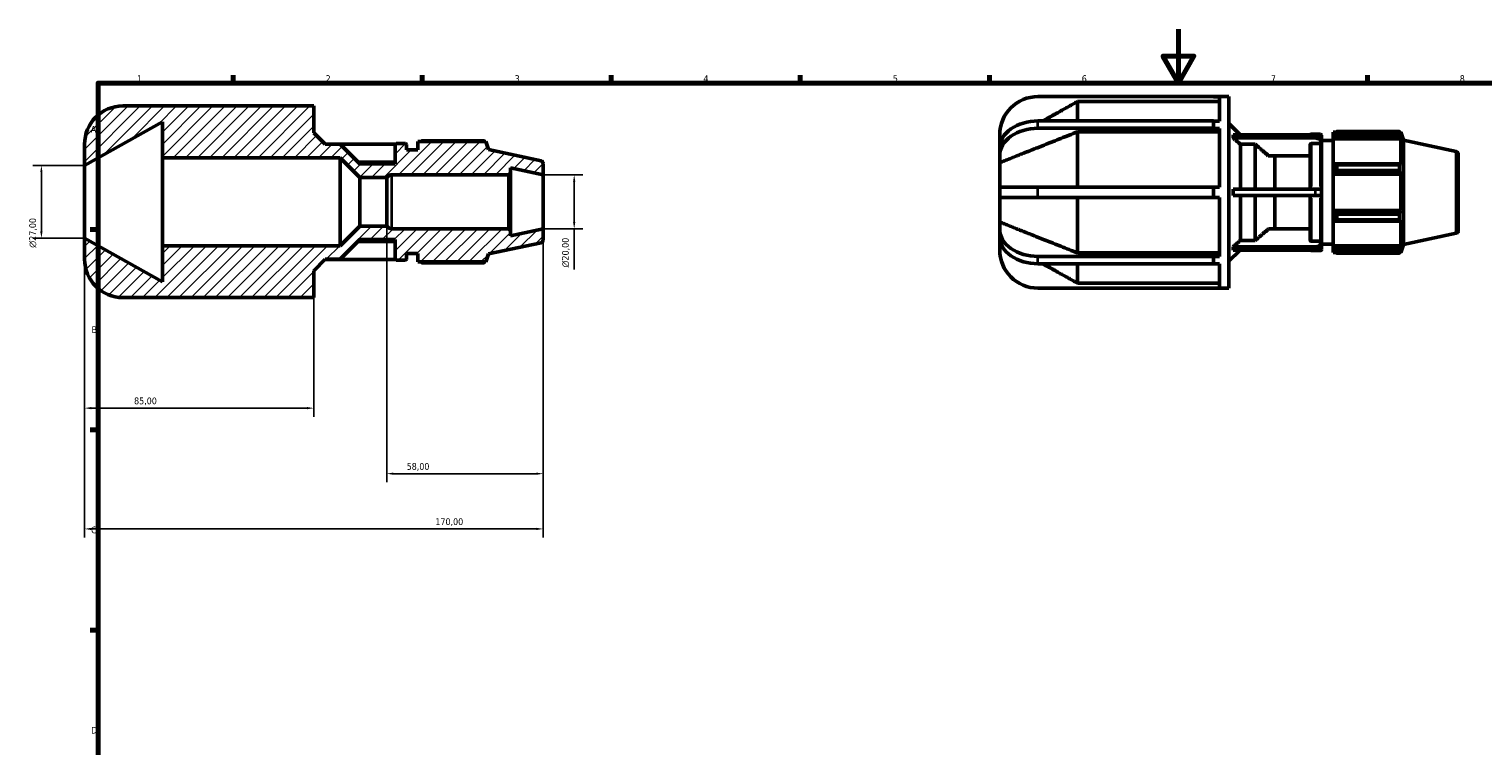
# Model space of a CAD drawing. Header units: millimetres. Extents: x -6 to 908, y 0 to 594.
# Tile 2 of 4: x -6 to 533, y 328 to 594. Entities that reach past the tile are written whole.
import ezdxf

# ---------------------------------------------------------------- set-up
doc = ezdxf.new("R2010")
doc.units = ezdxf.units.MM
for name, color, linetype, lineweight in [('Border (ISO)', 7, 'Continuous', 70), ('Dimension (ISO)', 7, 'Continuous', 25), ('Hatch (ISO)', 7, 'Continuous', 18), ('Visible (ISO)', 7, 'Continuous', 50), ('Visible Narrow (ISO)', 7, 'Continuous', 35)]:
    doc.layers.add(name, color=color, linetype=linetype, lineweight=lineweight)
doc.styles.add('Note Text (ISO)', font='tahoma.ttf')
doc.dimstyles.new('Default (ISO)', dxfattribs={"dimtxt": 2.5, "dimasz": 2.5, "dimexe": 3.175, "dimexo": 0, "dimgap": 0.762, "dimtad": 1, "dimrnd": 1e-08, "dimzin": 0, "dimtxsty": 'Note Text (ISO)', "dimcen": 0.09, "dimdle": 10, "dimclrd": 256, "dimclre": 256, "dimclrt": 256, "dimazin": 0, "dimtfac": 1.40208, "dimtmove": 0, "dimatfit": 3, "dimfxl": 1, "dimtolj": 1, "dimtzin": 0, "dimlwd": -1, "dimlwe": -1, "dimarcsym": 0})

# ---------------------------------------------------------------- blocks, each defined once
blk = doc.blocks.new('Borders Default Border')
at = {"layer": 'Border (ISO)'}
for p, q in [((70.08, 574), (70.08, 576.9)), ((140.17, 574), (140.17, 576.9)), ((210.25, 574), (210.25, 576.9)), ((280.33, 574), (280.33, 576.9)), ((350.42, 574), (350.42, 576.9)), ((490.58, 574), (490.58, 576.9)), ((20, 519.75), (17.1, 519.75)), ((20, 445.5), (17.1, 445.5)), ((20, 371.25), (17.1, 371.25))]:
    blk.add_line(p, q, dxfattribs=at)
at = {"layer": 'Border (ISO)', "flags": 128}
for points in [[(420.5, 594), (420.5, 574), (414.73, 584), (426.27, 584), (420.5, 574)], [(20, 20), (20, 574), (821, 574), (821, 20), (20, 20)]]:
    blk.add_lwpolyline(points, dxfattribs=at)
at = {"layer": 'Border (ISO)', "color": 232, "true_color": 0xca0064, "char_height": 2.5, "attachment_point": 7, "style": 'Note Text (ISO)'}
for s, insert in [('1', (34.48, 574.4)), ('2', (104.37, 574.4)), ('3', (174.43, 574.35)), ('4', (244.42, 574.4)), ('5', (314.64, 574.35)), ('6', (384.66, 574.35)), ('7', (454.77, 574.4)), ('8', (524.81, 574.34)), ('A', (17.29, 555.62)), ('B', (17.59, 481.38)), ('C', (17.43, 407.08)), ('D', (17.43, 332.88))]:
    blk.add_mtext(s, dxfattribs=dict(at, insert=insert))
blk = doc.blocks.new('*D7')
at = {"layer": 'Defpoints', "color": 0, "transparency": 16777216}
for p in [(185, 540), (185, 520), (196.51, 520)]:
    blk.add_point(p, dxfattribs=at)
at = {"layer": 'Dimension (ISO)', "transparency": 16777216}
for p, q in [((185, 540), (199.69, 540)), ((196.51, 537.5), (196.51, 522.5)), ((185, 520), (199.69, 520)), ((196.51, 520), (196.51, 504.87))]:
    blk.add_line(p, q, dxfattribs=at)
for points in [[(196.1, 537.5), (196.93, 537.5), (196.51, 540)], [(196.1, 522.5), (196.93, 522.5), (196.51, 520)]]:
    blk.add_solid(points, dxfattribs=at)
at = {"layer": 'Dimension (ISO)', "color": 232, "true_color": 0xca0064, "transparency": 16777216, "insert": (191.99, 505.63), "char_height": 2.5, "attachment_point": 1, "rotation": 90, "style": 'Note Text (ISO)'}
blk.add_mtext('\\A1;\\fAIGDT|b0|i0;\\H2.5000;\\ln\\fTahoma|b0|i0;\\H2.5000;20,00', dxfattribs=at)
blk = doc.blocks.new('*D8')
at = {"layer": 'Defpoints', "color": 0, "transparency": 16777216}
for p in [(15, 516.5), (100, 494.5), (15, 453.52)]:
    blk.add_point(p, dxfattribs=at)
at = {"layer": 'Dimension (ISO)', "transparency": 16777216}
for p, q in [((15, 516.5), (15, 450.34)), ((100, 494.5), (100, 450.34)), ((97.5, 453.52), (17.5, 453.52))]:
    blk.add_line(p, q, dxfattribs=at)
for points in [[(17.5, 453.93), (17.5, 453.1), (15, 453.52)], [(97.5, 453.93), (97.5, 453.1), (100, 453.52)]]:
    blk.add_solid(points, dxfattribs=at)
at = {"layer": 'Dimension (ISO)', "color": 232, "true_color": 0xca0064, "transparency": 16777216, "insert": (33.36, 457.46), "char_height": 2.5, "attachment_point": 1, "style": 'Note Text (ISO)'}
blk.add_mtext('\\A1;85,00', dxfattribs=at)
blk = doc.blocks.new('*D9')
at = {"layer": 'Defpoints', "color": 0, "transparency": 16777216}
for p in [(185, 520), (15, 516.5), (185, 408.75)]:
    blk.add_point(p, dxfattribs=at)
at = {"layer": 'Dimension (ISO)', "transparency": 16777216}
for p, q in [((185, 520), (185, 405.58)), ((15, 516.5), (15, 405.58)), ((17.5, 408.75), (182.5, 408.75))]:
    blk.add_line(p, q, dxfattribs=at)
for points in [[(17.5, 409.17), (17.5, 408.34), (15, 408.75)], [(182.5, 409.17), (182.5, 408.34), (185, 408.75)]]:
    blk.add_solid(points, dxfattribs=at)
at = {"layer": 'Dimension (ISO)', "color": 232, "true_color": 0xca0064, "transparency": 16777216, "insert": (145.05, 412.69), "char_height": 2.5, "attachment_point": 1, "style": 'Note Text (ISO)'}
blk.add_mtext('\\A1;170,00', dxfattribs=at)
blk = doc.blocks.new('*D10')
at = {"layer": 'Defpoints', "color": 0, "transparency": 16777216}
for p in [(127, 521), (185, 520), (127, 429.22)]:
    blk.add_point(p, dxfattribs=at)
at = {"layer": 'Dimension (ISO)', "transparency": 16777216}
for p, q in [((127, 521), (127, 426.05)), ((185, 520), (185, 426.05)), ((182.5, 429.22), (129.5, 429.22))]:
    blk.add_line(p, q, dxfattribs=at)
for points in [[(129.5, 429.64), (129.5, 428.81), (127, 429.22)], [(182.5, 429.64), (182.5, 428.81), (185, 429.22)]]:
    blk.add_solid(points, dxfattribs=at)
at = {"layer": 'Dimension (ISO)', "color": 232, "true_color": 0xca0064, "transparency": 16777216, "insert": (134.4, 433.16), "char_height": 2.5, "attachment_point": 1, "style": 'Note Text (ISO)'}
blk.add_mtext('\\A1;58,00', dxfattribs=at)
blk = doc.blocks.new('*D13')
at = {"layer": 'Defpoints', "color": 0, "transparency": 16777216}
for p in [(15, 543.5), (-1, 516.5), (15, 516.5)]:
    blk.add_point(p, dxfattribs=at)
at = {"layer": 'Dimension (ISO)', "transparency": 16777216}
for p, q in [((15, 543.5), (-4.17, 543.5)), ((-1, 541), (-1, 519)), ((15, 516.5), (-4.17, 516.5))]:
    blk.add_line(p, q, dxfattribs=at)
for points in [[(-1.42, 541), (-0.58, 541), (-1, 543.5)], [(-1.42, 519), (-0.58, 519), (-1, 516.5)]]:
    blk.add_solid(points, dxfattribs=at)
at = {"layer": 'Dimension (ISO)', "color": 232, "true_color": 0xca0064, "transparency": 16777216, "insert": (-5.52, 512.94), "char_height": 2.5, "attachment_point": 1, "rotation": 90, "style": 'Note Text (ISO)'}
blk.add_mtext('\\A1;\\fAIGDT|b0|i0;\\H2.5000;\\ln\\fTahoma|b0|i0;\\H2.5000;27,00', dxfattribs=at)

msp = doc.modelspace()

# ---------------------------------------------------------------- hatches: boundary and pattern name
at = {"layer": 'Hatch (ISO)'}
h = msp.add_hatch(dxfattribs=at)
h.set_pattern_fill('ANSI31', color=256, scale=25.4, style=0)
h.set_pattern_definition([(45, (0, 0), (-2.245064, 2.245064), [])])
edge = h.paths.add_edge_path()
edge.add_ellipse((184, 515.8098), major_axis=(0.2079, -0.9781), ratio=1, start_angle=0, end_angle=78)
edge.add_line((185, 515.8098), (185, 520))
edge.add_line((185, 520), (172.8571, 517.419))
edge.add_line((172.8571, 517.419), (172.8571, 519.4))
edge.add_line((172.8571, 519.4), (172.2571, 520))
edge.add_line((172.2571, 520), (128.9494, 520))
edge.add_ellipse((128.9494, 522.4), major_axis=(0, -2.4), ratio=1, start_angle=305.685335, end_angle=360, ccw=False)
edge.add_line((127, 521), (117, 521))
edge.add_line((117, 521), (109.7205, 513.7205))
edge.add_line((109.7205, 513.7205), (43.9, 513.7205))
edge.add_line((43.9, 513.7205), (43.9, 500.3422))
edge.add_line((43.9, 500.3422), (15, 516.5))
edge.add_line((15, 516.5), (15, 508.7))
edge.add_ellipse((29.2, 508.7), major_axis=(-14.2, 0), ratio=1, start_angle=0, end_angle=90)
edge.add_line((29.2, 494.5), (94.32, 494.5))
edge.add_line((94.32, 494.5), (100, 494.5))
edge.add_line((100, 494.5), (100, 504.45))
edge.add_line((100, 504.45), (104.25, 508.7))
edge.add_line((104.25, 508.7), (109.7205, 508.7))
edge.add_line((109.7205, 508.7), (117, 515.9795))
edge.add_line((117, 515.9795), (130.1, 515.9795))
edge.add_line((130.1, 515.9795), (130.1, 508.8))
edge.add_ellipse((130.5, 508.8), major_axis=(-0.4, 0), ratio=1, start_angle=0, end_angle=90)
edge.add_line((130.5, 508.4), (133.95, 508.4))
edge.add_ellipse((133.95, 508.8), major_axis=(0, -0.4), ratio=1, start_angle=0, end_angle=90)
edge.add_line((134.35, 508.8), (134.35, 510.8))
edge.add_line((134.35, 510.8), (138.6, 510.8))
edge.add_line((138.6, 510.8), (138.6, 507.68))
edge.add_line((138.6, 507.68), (163.7236, 507.68))
edge.add_line((163.7236, 507.68), (164.7, 510.6851))
edge.add_line((164.7, 510.6851), (184.2079, 514.8316))
edge = h.paths.add_edge_path()
edge.add_ellipse((184, 544.1902), major_axis=(1, 0), ratio=1, start_angle=0, end_angle=78)
edge.add_line((184.2079, 545.1684), (164.7, 549.3149))
edge.add_line((164.7, 549.3149), (163.7236, 552.32))
edge.add_line((163.7236, 552.32), (138.6, 552.32))
edge.add_line((138.6, 552.32), (138.6, 549.2))
edge.add_line((138.6, 549.2), (134.35, 549.2))
edge.add_line((134.35, 549.2), (134.35, 551.2))
edge.add_ellipse((133.95, 551.2), major_axis=(0.4, 0), ratio=1, start_angle=0, end_angle=90)
edge.add_line((133.95, 551.6), (130.5, 551.6))
edge.add_ellipse((130.5, 551.2), major_axis=(0, 0.4), ratio=1, start_angle=0, end_angle=90)
edge.add_line((130.1, 551.2), (130.1, 544.0205))
edge.add_line((130.1, 544.0205), (117, 544.0205))
edge.add_line((117, 544.0205), (109.7205, 551.3))
edge.add_line((109.7205, 551.3), (104.25, 551.3))
edge.add_line((104.25, 551.3), (100, 555.55))
edge.add_line((100, 555.55), (100, 565.5))
edge.add_line((100, 565.5), (94.32, 565.5))
edge.add_line((94.32, 565.5), (29.2, 565.5))
edge.add_ellipse((29.2, 551.3), major_axis=(0, 14.2), ratio=1, start_angle=0, end_angle=90)
edge.add_line((15, 551.3), (15, 543.5))
edge.add_line((15, 543.5), (43.9, 559.6578))
edge.add_line((43.9, 559.6578), (43.9, 546.2795))
edge.add_line((43.9, 546.2795), (109.7205, 546.2795))
edge.add_line((109.7205, 546.2795), (117, 539))
edge.add_line((117, 539), (127, 539))
edge.add_ellipse((128.9494, 537.6), major_axis=(-1.9494, 1.4), ratio=1, start_angle=305.685335, end_angle=360, ccw=False)
edge.add_line((128.9494, 540), (172.2571, 540))
edge.add_line((172.2571, 540), (172.8571, 540.6))
edge.add_line((172.8571, 540.6), (172.8571, 542.581))
edge.add_line((172.8571, 542.581), (185, 540))
edge.add_line((185, 540), (185, 544.1902))

# ---------------------------------------------------------------- linework, layer by layer
at = {"layer": 'Visible (ISO)'}
for p, q in [((433.5673, 568.9823), (368.4473, 568.9823)), ((383.1473, 559.9423), (383.1473, 567.1526)), ((435.6973, 567.1526), (383.1473, 567.1526)), ((433.5673, 568.9823), (439.2473, 568.9823)), ((433.5673, 568.9304), (433.5673, 568.9823)), ((435.6973, 568.9304), (433.5673, 568.9304)), ((435.6973, 559.9055), (435.6973, 568.9304)), ((439.2473, 497.9823), (439.2473, 568.9823)), ((94.32, 565.5), (29.2, 565.5)), ((100, 565.5), (94.32, 565.5)), ((100, 555.55), (100, 565.5)), ((15, 543.5), (43.9, 559.6578)), ((43.9, 559.6578), (43.9, 546.2795)), ((104.25, 551.3), (100, 555.55)), ((368.4473, 559.9423), (433.5673, 559.9423)), ((433.5673, 557.227), (368.4473, 557.227)), ((383.1473, 535.4023), (383.1473, 555.9332)), ((435.6973, 555.9332), (383.1473, 555.9332)), ((433.5673, 558.5846), (433.5673, 559.9423)), ((433.5673, 559.9055), (435.6973, 559.9055)), ((433.5673, 557.227), (433.5673, 558.5846)), ((433.5673, 557.1902), (433.5673, 557.227)), ((435.6973, 557.1902), (433.5673, 557.1902)), ((435.6973, 535.4023), (435.6973, 557.1902)), ((443.4127, 554.8669), (439.2473, 559.0323)), ((477.8473, 555.8023), (477.8473, 554.9982)), ((477.8473, 555.8023), (478.869, 555.8023)), ((478.3273, 555.456), (477.8473, 554.9982)), ((479.2873, 556.0646), (479.2873, 555.1967)), ((479.2873, 556.0646), (502.425, 556.0646)), ((502.425, 555.1967), (479.2873, 555.1967)), ((502.425, 555.1967), (502.425, 556.0646)), ((502.5609, 555.8023), (502.9708, 555.8023)), ((502.9708, 554.7693), (502.7369, 555.456)), ((502.9708, 554.7693), (502.9708, 555.8023)), ((503.9473, 552.7972), (502.9708, 555.8023)), ((15, 551.3), (15, 543.5)), ((130.1451, 551.3846), (104.1654, 551.3846)), ((109.7205, 551.3), (104.25, 551.3)), ((117, 544.0205), (109.7205, 551.3)), ((130.1, 551.2), (130.1, 544.0205)), ((133.95, 551.6), (130.5, 551.6)), ((134.35, 549.2), (134.35, 551.2)), ((163.7236, 552.32), (138.6, 552.32)), ((138.6, 552.32), (138.6, 549.2)), ((163.1777, 552.5823), (140.04, 552.5823)), ((164.7, 549.3149), (163.7236, 552.32)), ((354.2473, 554.7823), (354.2473, 550.9443)), ((354.2473, 549.9013), (354.2473, 550.9443)), ((354.2473, 547.1861), (354.2473, 549.9013)), ((440.7673, 554.8669), (471.1973, 554.8669)), ((471.1973, 553.6669), (440.7673, 553.6669)), ((448.9677, 551.2994), (443.4973, 551.2994)), ((443.4973, 534.6823), (443.4973, 551.2994)), ((448.9677, 534.6823), (448.9677, 551.2994)), ((469.3473, 534.6823), (469.3473, 551.2126)), ((469.7473, 555.0823), (473.1973, 555.0823)), ((473.1973, 551.5596), (469.7473, 551.5596)), ((473.5973, 554.6823), (473.5973, 552.7885)), ((473.5973, 551.5885), (473.5973, 552.7885)), ((473.5973, 552.6823), (477.8473, 552.6823)), ((473.5973, 551.2126), (473.5973, 551.5885)), ((473.5973, 551.2126), (473.5973, 534.6823)), ((477.8473, 553.4933), (477.8473, 554.9982)), ((477.8473, 553.4933), (478.3273, 553.9191)), ((477.8473, 553.2804), (477.8473, 553.4933)), ((477.8473, 553.2804), (477.8473, 543.8994)), ((477.8473, 553.2804), (502.9708, 553.2804)), ((478.3273, 553.9191), (502.7369, 553.9191)), ((502.7369, 553.9191), (502.9708, 553.2804)), ((502.9708, 543.7886), (502.9708, 553.2804)), ((503.9473, 514.1674), (503.9473, 552.7972)), ((523.4552, 548.6507), (503.9473, 552.7972)), ((43.9, 546.2795), (109.7205, 546.2795)), ((43.9, 513.7205), (43.9, 546.2795)), ((109.7205, 546.2795), (117, 539)), ((109.7205, 513.7205), (109.7205, 546.2795)), ((116.322, 544.6985), (130.1, 544.6985)), ((138.6, 549.2), (134.35, 549.2)), ((184.2079, 545.1684), (164.7, 549.3149)), ((354.2473, 547.1861), (354.2473, 544.4721)), ((354.2473, 535.4023), (354.2473, 544.4721)), ((453.944, 546.9808), (469.3473, 546.9808)), ((456.2473, 534.6823), (456.2473, 546.9808)), ((524.2473, 547.6725), (524.2473, 519.2921)), ((15, 516.5), (15, 543.5)), ((130.1, 544.0205), (117, 544.0205)), ((117, 539), (127, 539)), ((117, 521), (117, 539)), ((127, 521), (127, 539)), ((128.9494, 540), (172.2571, 540)), ((172.2571, 540), (172.8571, 540.6)), ((172.2571, 540), (172.2571, 520)), ((172.8571, 540.6), (172.8571, 542.581)), ((172.8571, 542.581), (185, 540)), ((172.8571, 519.4), (172.8571, 540.6)), ((185, 540), (185, 544.1902)), ((185, 520), (185, 540)), ((478.3273, 544.121), (477.8473, 543.8994)), ((477.8473, 540.2662), (477.8473, 543.8994)), ((477.8473, 540.2662), (478.3273, 540.4106)), ((477.8473, 540.1941), (477.8473, 540.2662)), ((477.8473, 540.1941), (477.8473, 526.7706)), ((477.8473, 540.1941), (502.9708, 540.1941)), ((502.7369, 544.121), (478.3273, 544.121)), ((478.3273, 540.4106), (502.7369, 540.4106)), ((479.2873, 543.7041), (479.2873, 541.6089)), ((479.2873, 543.7041), (502.425, 543.7041)), ((502.425, 541.6089), (479.2873, 541.6089)), ((502.425, 541.6089), (502.425, 543.7041)), ((502.9708, 543.7886), (502.7369, 544.121)), ((502.7369, 540.4106), (502.9708, 540.1941)), ((502.9708, 526.7706), (502.9708, 540.1941)), ((368.4473, 535.4023), (354.2473, 535.4023)), ((354.2473, 531.5623), (354.2473, 535.4023)), ((368.4473, 535.4023), (433.5673, 535.4023)), ((433.5673, 533.4823), (433.5673, 535.4023)), ((433.5673, 535.4023), (435.6973, 535.4023)), ((440.7673, 534.6823), (471.1973, 534.6823)), ((471.1973, 534.6823), (473.5973, 534.6823)), ((473.5973, 532.2823), (473.5973, 534.6823)), ((354.2473, 522.4925), (354.2473, 531.5623)), ((354.2473, 531.5623), (368.4473, 531.5623)), ((433.5673, 531.5623), (368.4473, 531.5623)), ((383.1473, 511.0315), (383.1473, 531.5623)), ((433.5673, 531.5623), (433.5673, 533.4823)), ((435.6973, 531.5623), (433.5673, 531.5623)), ((435.6973, 509.7744), (435.6973, 531.5623)), ((471.1973, 532.2823), (440.7673, 532.2823)), ((443.4973, 515.6653), (443.4973, 532.2823)), ((448.9677, 515.6653), (448.9677, 532.2823)), ((456.2473, 519.9838), (456.2473, 532.2823)), ((469.3473, 515.752), (469.3473, 532.2823)), ((473.5973, 532.2823), (471.1973, 532.2823)), ((473.5973, 532.2823), (473.5973, 515.752)), ((477.8473, 526.6984), (477.8473, 526.7706)), ((477.8473, 526.7706), (502.9708, 526.7706)), ((477.8473, 523.0653), (477.8473, 526.6984)), ((478.3273, 526.5541), (477.8473, 526.6984)), ((477.8473, 523.0653), (478.3273, 522.8436)), ((477.8473, 523.0653), (477.8473, 513.6842)), ((502.7369, 526.5541), (478.3273, 526.5541)), ((478.3273, 522.8436), (502.7369, 522.8436)), ((479.2873, 525.3558), (479.2873, 523.2606)), ((479.2873, 525.3558), (502.425, 525.3558)), ((502.425, 523.2606), (479.2873, 523.2606)), ((502.425, 523.2606), (502.425, 525.3558)), ((502.9708, 526.7706), (502.7369, 526.5541)), ((502.7369, 522.8436), (502.9708, 523.1761)), ((502.9708, 513.6842), (502.9708, 523.1761)), ((117, 521), (109.7205, 513.7205)), ((127, 521), (117, 521)), ((172.2571, 520), (128.9494, 520)), ((172.8571, 519.4), (172.2571, 520)), ((185, 520), (172.8571, 517.419)), ((172.8571, 517.419), (172.8571, 519.4)), ((185, 515.8098), (185, 520)), ((354.2473, 522.4925), (354.2473, 519.7786)), ((354.2473, 517.0633), (354.2473, 519.7786)), ((469.3473, 519.9838), (453.944, 519.9838)), ((523.4552, 518.314), (503.9473, 514.1674)), ((43.9, 500.3422), (15, 516.5)), ((15, 516.5), (15, 508.7)), ((109.7205, 513.7205), (43.9, 513.7205)), ((43.9, 513.7205), (43.9, 500.3422)), ((109.7205, 508.7), (117, 515.9795)), ((130.1, 515.3015), (116.322, 515.3015)), ((117, 515.9795), (130.1, 515.9795)), ((130.1, 515.9795), (130.1, 508.8)), ((164.7, 510.6851), (184.2079, 514.8316)), ((354.2473, 516.0204), (354.2473, 517.0633)), ((354.2473, 516.0204), (354.2473, 512.1823)), ((443.4127, 512.0977), (439.2473, 507.9323)), ((440.7673, 513.2977), (471.1973, 513.2977)), ((471.1973, 512.0977), (440.7673, 512.0977)), ((443.4973, 515.6653), (448.9677, 515.6653)), ((469.7473, 515.4051), (473.1973, 515.4051)), ((473.5973, 515.3762), (473.5973, 515.752)), ((473.5973, 514.1762), (473.5973, 515.3762)), ((473.5973, 514.2823), (477.8473, 514.2823)), ((473.5973, 514.1762), (473.5973, 512.2823)), ((477.8473, 513.4714), (477.8473, 513.6842)), ((477.8473, 513.6842), (502.9708, 513.6842)), ((477.8473, 511.9665), (477.8473, 513.4714)), ((478.3273, 513.0456), (477.8473, 513.4714)), ((502.7369, 513.0456), (478.3273, 513.0456)), ((502.9708, 513.6842), (502.7369, 513.0456)), ((502.7369, 511.5087), (502.9708, 512.1954)), ((503.9473, 514.1674), (502.9708, 511.1623)), ((502.9708, 511.1623), (502.9708, 512.1954)), ((100, 504.45), (104.25, 508.7)), ((104.1654, 508.6154), (130.1451, 508.6154)), ((104.25, 508.7), (109.7205, 508.7)), ((130.5, 508.4), (133.95, 508.4)), ((134.35, 508.8), (134.35, 510.8)), ((134.35, 510.8), (138.6, 510.8)), ((138.6, 510.8), (138.6, 507.68)), ((138.6, 507.68), (163.7236, 507.68)), ((140.04, 507.4177), (163.1777, 507.4177)), ((163.7236, 507.68), (164.7, 510.6851)), ((368.4473, 509.7377), (433.5673, 509.7377)), ((433.5673, 507.0224), (368.4473, 507.0224)), ((383.1473, 511.0315), (435.6973, 511.0315)), ((383.1473, 499.812), (383.1473, 507.0224)), ((433.5673, 509.7377), (433.5673, 509.7744)), ((433.5673, 509.7744), (435.6973, 509.7744)), ((433.5673, 508.38), (433.5673, 509.7377)), ((433.5673, 507.0224), (433.5673, 508.38)), ((435.6973, 507.0591), (433.5673, 507.0591)), ((435.6973, 498.0343), (435.6973, 507.0591)), ((469.7473, 511.8823), (473.1973, 511.8823)), ((477.8473, 511.9665), (478.3273, 511.5087)), ((477.8473, 511.9665), (477.8473, 511.1623)), ((477.8473, 511.1623), (478.869, 511.1623)), ((479.2873, 511.7679), (479.2873, 510.9)), ((479.2873, 511.7679), (502.425, 511.7679)), ((502.425, 510.9), (479.2873, 510.9)), ((502.425, 510.9), (502.425, 511.7679)), ((502.5609, 511.1623), (502.9708, 511.1623)), ((100, 494.5), (100, 504.45)), ((368.4473, 497.9823), (433.5673, 497.9823)), ((383.1473, 499.812), (435.6973, 499.812)), ((433.5673, 497.9823), (433.5673, 498.0343)), ((433.5673, 498.0343), (435.6973, 498.0343)), ((433.5673, 497.9823), (439.2473, 497.9823)), ((29.2, 494.5), (94.32, 494.5)), ((94.32, 494.5), (100, 494.5))]:
    msp.add_line(p, q, dxfattribs=at)
for centre, radius, start, end in [((368.4473, 554.7823), 14.2, 90, 180), ((29.2, 551.3), 14.2, 90, 180), ((130.5, 551.2), 0.4, 90, 180), ((133.95, 551.2), 0.4, 0, 90), ((469.7473, 554.6823), 0.4, 90, 152.514493), ((473.1973, 554.6823), 0.4, 0, 90), ((184, 544.1902), 1, 0, 78), ((523.2473, 547.6725), 1, 0, 78), ((128.9494, 537.6), 2.4, 90, 144.314665), ((128.9494, 522.4), 2.4, 215.685335, 270), ((523.2473, 519.2921), 1, 282, 0), ((184, 515.8098), 1, 282, 0), ((368.4473, 512.1823), 14.2, 180, 270), ((469.7473, 512.2823), 0.4, 207.485507, 270), ((473.1973, 512.2823), 0.4, 270, 0), ((29.2, 508.7), 14.2, 180, 270), ((130.5, 508.8), 0.4, 180, 270), ((133.95, 508.8), 0.4, 270, 0)]:
    msp.add_arc(centre, radius, start, end, dxfattribs=at)
for centre, major_axis, ratio, start_param, end_param in [((368.4473, 549.9013), (-14.2, 0), 0.70710678, 4.71238898, 6.28318531), ((368.4473, 547.1861), (-14.2, 0), 0.70710678, 4.71238898, 6.28318531), ((471.1973, 552.7885), (2.4, 0), 0.8660254, 0, 1.57079633), ((471.1973, 551.5885), (2.4, 0), 0.8660254, 0, 1.57079633), ((368.4473, 519.7786), (-14.2, 0), 0.70710678, 0, 1.57079633), ((368.4473, 517.0633), (-14.2, 0), 0.70710678, 0, 1.57079633), ((471.1973, 515.3762), (2.4, 0), 0.8660254, 4.71238898, 6.28318531), ((471.1973, 514.1762), (2.4, 0), 0.8660254, 4.71238898, 6.28318531)]:
    msp.add_ellipse(centre, major_axis=major_axis, ratio=ratio, start_param=start_param, end_param=end_param, dxfattribs=at)
for points, weights in [([(383.1473, 567.1526), (375.9407, 563.1169), (370.2774, 559.9423)], [1, 1.01978827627, 1.02507603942]), ([(383.1473, 555.9332), (364.1168, 548.3974), (354.2473, 544.4721)], [1, 1.05400855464, 1]), ([(479.2873, 556.0646), (478.7881, 555.7541), (478.3273, 555.456)], [1.01735342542, 1.01228202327, 1.00641366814]), ([(478.3273, 553.9191), (478.7881, 554.5449), (479.2873, 555.1967)], [1.00641366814, 1.01228202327, 1.01735342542]), ([(502.425, 556.0646), (502.5872, 555.7541), (502.7369, 555.456)], [1, 1.00244977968, 1.00408522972]), ([(502.7369, 553.9191), (502.5872, 554.5449), (502.425, 555.1967)], [1.00408522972, 1.00244977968, 1]), ([(139.6217, 552.32), (139.8273, 552.45), (140.04, 552.5823)], [1.01287455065, 1.0151867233, 1.01735342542]), ([(163.3136, 552.32), (163.2468, 552.45), (163.1777, 552.5823)], [1.00193698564, 1.00104218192, 1]), ([(354.3312, 550.9915), (354.2892, 550.9678), (354.2473, 550.9443)], [1.00043353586, 1.000217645, 1]), ([(440.7673, 553.6669), (440.8272, 554.2669), (440.7673, 554.8669)], [1.03164728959, 1.03293604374, 1.03164728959]), ([(443.4973, 551.2994), (442.2147, 552.4119), (440.7673, 553.6669)], [1, 1.00275234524, 1.00185497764]), ([(453.944, 546.9808), (451.7863, 548.8545), (448.9677, 551.2994)], [1.01020328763, 1.01403479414, 1]), ([(479.2873, 543.7041), (478.7881, 543.9168), (478.3273, 544.121)], [1.01735342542, 1.01228202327, 1.00641366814]), ([(478.3273, 540.4106), (478.7881, 540.9975), (479.2873, 541.6089)], [1.00641366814, 1.01228202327, 1.01735342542]), ([(502.425, 543.7041), (502.5872, 543.9168), (502.7369, 544.121)], [1, 1.00244977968, 1.00408522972]), ([(502.7369, 540.4106), (502.5872, 540.9975), (502.425, 541.6089)], [1.00408522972, 1.00244977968, 1]), ([(440.7673, 532.2823), (440.8272, 533.4823), (440.7673, 534.6823)], [1.03164728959, 1.03293604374, 1.03164728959]), ([(479.2873, 525.3558), (478.7881, 525.9671), (478.3273, 526.5541)], [1.01735342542, 1.01228202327, 1.00641366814]), ([(478.3273, 522.8436), (478.7881, 523.0479), (479.2873, 523.2606)], [1.00641366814, 1.01228202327, 1.01735342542]), ([(502.425, 525.3558), (502.5872, 525.9671), (502.7369, 526.5541)], [1, 1.00244977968, 1.00408522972]), ([(502.7369, 522.8436), (502.5872, 523.0479), (502.425, 523.2606)], [1.00408522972, 1.00244977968, 1]), ([(354.2473, 522.4925), (364.1168, 518.5672), (383.1473, 511.0315)], [1, 1.05400855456, 1]), ([(448.9677, 515.6653), (451.7863, 518.1101), (453.944, 519.9838)], [1, 1.01403479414, 1.01020328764]), ([(354.2473, 516.0204), (354.2892, 515.9968), (354.3312, 515.9732)], [1, 1.000217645, 1.00043353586]), ([(440.7673, 513.2977), (442.2147, 514.5528), (443.4973, 515.6653)], [1.00185497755, 1.00275234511, 1]), ([(440.7673, 512.0977), (440.8272, 512.6977), (440.7673, 513.2977)], [1.03164728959, 1.03293604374, 1.03164728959]), ([(479.2873, 511.7679), (478.7881, 512.4198), (478.3273, 513.0456)], [1.01735342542, 1.01228202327, 1.00641366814]), ([(502.425, 511.7679), (502.5872, 512.4198), (502.7369, 513.0456)], [1, 1.00244977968, 1.00408522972]), ([(140.04, 507.4177), (139.8273, 507.55), (139.6217, 507.68)], [1.01735342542, 1.0151867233, 1.01287455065]), ([(163.1777, 507.4177), (163.2468, 507.55), (163.3136, 507.68)], [1, 1.00104218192, 1.00193698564]), ([(370.2774, 507.0224), (375.9407, 503.8477), (383.1473, 499.812)], [1.02507603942, 1.01978827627, 1]), ([(478.3273, 511.5087), (478.7881, 511.2106), (479.2873, 510.9)], [1.00641366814, 1.01228202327, 1.01735342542]), ([(502.7369, 511.5087), (502.5872, 511.2106), (502.425, 510.9)], [1.00408522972, 1.00244977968, 1])]:
    msp.add_rational_spline(points, weights, degree=2, dxfattribs=at)
for points, knots in [([(469.7473, 551.5596), (469.6979, 551.5596), (469.6398, 551.5496), (469.5486, 551.5168), (469.4993, 551.4882), (469.4295, 551.4277), (469.3966, 551.385), (469.3588, 551.3059), (469.3473, 551.2555), (469.3473, 551.2126)], [0, 0, 0, 0, 0.0148081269, 0.0148081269, 0.0296279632, 0.0296279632, 0.044450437, 0.044450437, 0.0592853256, 0.0592853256, 0.0592853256, 0.0592853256]), ([(473.5973, 551.2126), (473.5973, 551.2555), (473.5857, 551.3059), (473.5479, 551.385), (473.515, 551.4278), (473.4451, 551.4883), (473.3959, 551.5168), (473.3047, 551.5496), (473.2466, 551.5596), (473.1973, 551.5596)], [-0.0592853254, -0.0592853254, -0.0592853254, -0.0592853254, -0.0444445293, -0.0444445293, -0.0296161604, -0.0296161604, -0.0148022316, -0.0148022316, 0, 0, 0, 0]), ([(469.3473, 515.752), (469.3473, 515.7092), (469.3588, 515.6588), (469.3966, 515.5797), (469.4295, 515.537), (469.4993, 515.4764), (469.5486, 515.4479), (469.6398, 515.4151), (469.6979, 515.4051), (469.7473, 515.4051)], [-0.0592853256, -0.0592853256, -0.0592853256, -0.0592853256, -0.044450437, -0.044450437, -0.0296279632, -0.0296279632, -0.0148081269, -0.0148081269, 0, 0, 0, 0]), ([(473.1973, 515.4051), (473.2466, 515.4051), (473.3047, 515.4151), (473.3959, 515.4478), (473.4451, 515.4764), (473.515, 515.5369), (473.5479, 515.5796), (473.5857, 515.6588), (473.5973, 515.7092), (473.5973, 515.752)], [0, 0, 0, 0, 0.0148022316, 0.0148022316, 0.0296161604, 0.0296161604, 0.0444445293, 0.0444445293, 0.0592853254, 0.0592853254, 0.0592853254, 0.0592853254])]:
    msp.add_open_spline(points, degree=3, knots=knots, dxfattribs=at)
at = {"layer": 'Visible Narrow (ISO)'}
for p, q in [((368.4473, 557.3627), (368.4473, 559.8065)), ((469.7473, 555.0818), (469.7473, 554.8879)), ((469.7473, 550.9867), (469.7473, 535.69)), ((471.1973, 554.8069), (471.1973, 553.7269)), ((473.1973, 554.0481), (473.1973, 555.0794)), ((473.1973, 535.69), (473.1973, 550.9867)), ((523.4552, 518.5007), (523.4552, 548.4639)), ((128.9494, 520.1231), (128.9494, 539.8769)), ((368.4473, 531.7543), (368.4473, 535.2103)), ((471.1973, 534.5623), (471.1973, 532.4023)), ((469.7473, 531.2747), (469.7473, 515.978)), ((473.1973, 515.978), (473.1973, 531.2747)), ((469.7473, 512.0767), (469.7473, 511.8829)), ((471.1973, 513.2377), (471.1973, 512.1577)), ((473.1973, 511.8852), (473.1973, 512.9165)), ((368.4473, 507.1582), (368.4473, 509.6019))]:
    msp.add_line(p, q, dxfattribs=at)

# ---------------------------------------------------------------- block references
msp.add_blockref('Borders Default Border', (0, 0))

# ---------------------------------------------------------------- dimensions: what is measured, and where the dimension line sits
at = {"layer": 'Dimension (ISO)'}
for base, p1, p2, override, picture, middle in [((-1, 516.5), (15, 543.5), (15, 516.5), {"dimdec": 2, "dimtp": 0, "dimtm": 0, "dimtdec": 2, "dimtofl": 0, "dimatfit": 1}, '*D13', (-1, 518.5)), ((196.5138, 520), (185, 540), (185, 520), {"dimdec": 2, "dimtp": 0, "dimtm": 0, "dimtdec": 2, "dimtofl": 0, "dimatfit": 2}, '*D7', (196.5138, 511.1828))]:
    dim = msp.add_linear_dim(base=base, p1=p1, p2=p2, angle=90, text='\\fAIGDT|b0|i0;\\H2.5000;\\ln\\fTahoma|b0|i0;\\H2.5000;<>', dimstyle='Default (ISO)', override=override, dxfattribs=at)
    dim.commit()
    dim.dimension.update_dxf_attribs({"geometry": picture, "text_midpoint": middle, "dimtype": 160})
for base, p1, p2, picture, middle in [((185, 408.7526), (15, 516.5), (185, 520), '*D9', (150, 408.7526)), ((127, 429.2225), (185, 520), (127, 521), '*D10', (138.5, 429.2225)), ((15, 453.5177), (100, 494.5), (15, 516.5), '*D8', (37.5, 453.5177))]:
    dim = msp.add_linear_dim(base=base, p1=p1, p2=p2, angle=180, dimstyle='Default (ISO)', override={"dimdec": 2, "dimtp": 0, "dimtm": 0, "dimtdec": 2, "dimtofl": 0, "dimatfit": 1}, dxfattribs=at)
    dim.commit()
    dim.dimension.update_dxf_attribs({"geometry": picture, "text_midpoint": middle, "dimtype": 160})

doc.saveas('drawing.dxf')
